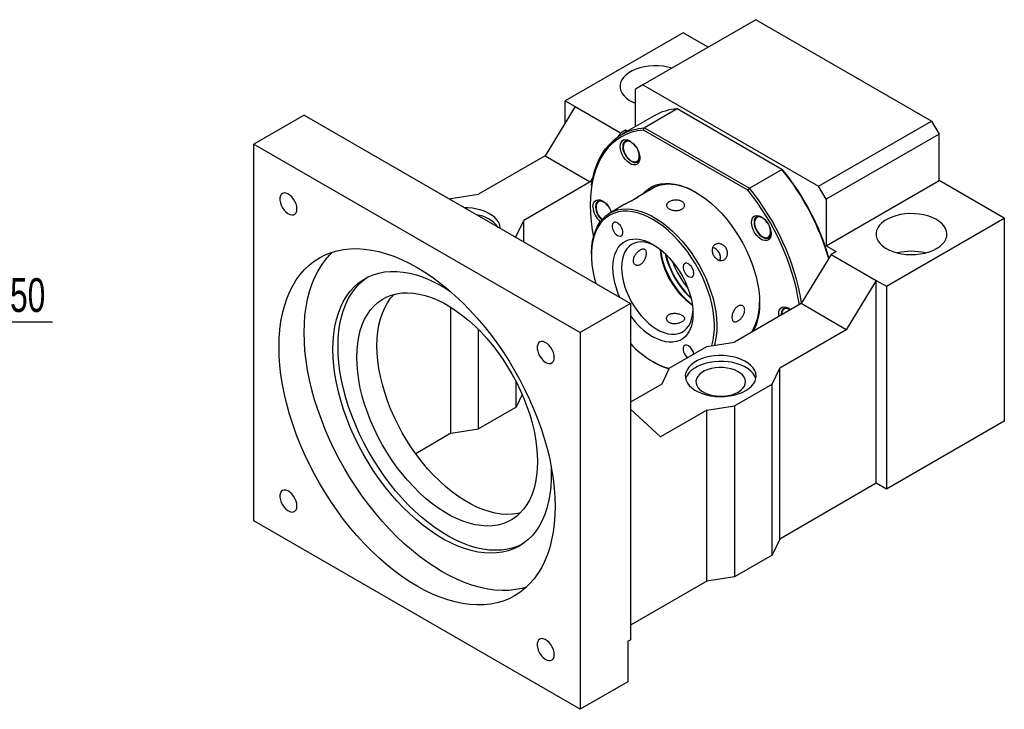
# Model space of a CAD drawing. Header units: millimetres. Extents: x 22 to 280, y 8 to 200.
# Tile 5 of 5: x 172 to 264, y 107 to 172. Entities that reach past the tile are written whole.
import ezdxf

# ---------------------------------------------------------------- set-up
doc = ezdxf.new("R2010")
doc.units = ezdxf.units.MM
doc.layers.add('圖層0', color=7, linetype='Continuous')
doc.styles.add('SLDTEXTSTYLE0', font='TXT', dxfattribs={"width": 0.7})
doc.dimstyles.new('SLDDIMSTYLE5', dxfattribs={"dimtxt": 3.389974, "dimasz": 2.5, "dimexe": 0, "dimexo": 0.0625, "dimgap": 0.847493, "dimtad": 0, "dimtih": 1, "dimtoh": 1, "dimlfac": 3, "dimrnd": 1e-09, "dimzin": 12, "dimdsep": 46, "dimtxsty": 'SLDTEXTSTYLE0', "dimsah": 1, "dimcen": 0, "dimadec": 0, "dimazin": 3, "dimtfac": 1, "dimtmove": 0, "dimatfit": 3, "dimfxl": 1, "dimfrac": 2, "dimtolj": 1, "dimtzin": 12, "dimarcsym": 0})

# ---------------------------------------------------------------- blocks, each defined once
blk = doc.blocks.new('_D_11')
at = {"layer": '圖層0', "color": 7}
for p, q in [((152.405, 131.191), (165.234, 143.54)), ((165.234, 143.54), (174.817, 143.54)), ((140.397, 119.632), (152.405, 131.191))]:
    blk.add_line(p, q, dxfattribs=at)
for points in [[(152.405, 131.191), (149.601, 129.216), (150.324, 128.464)], [(140.397, 119.632), (143.201, 121.608), (142.478, 122.359)]]:
    blk.add_solid(points, dxfattribs=at)
at = {"layer": '圖層0', "color": 7, "char_height": 3.175, "attachment_point": 1, "style": 'SLDTEXTSTYLE0'}
for s, insert in [('%%c', (166.821, 147.633)), ('50', (170.843, 147.633))]:
    blk.add_mtext(s, dxfattribs=dict(at, insert=insert))

msp = doc.modelspace()

# ---------------------------------------------------------------- linework, layer by layer
at = {"color": 7, "linetype": 'Continuous', "lineweight": 25}
for p, q in [((240.886, 171.9083), (230.2794, 165.7852)), ((257.3852, 162.3835), (240.886, 171.9083)), ((234.0507, 170.6828), (222.9727, 164.2876)), ((236.407, 169.3226), (234.0507, 170.6828)), ((230.2794, 165.7852), (229.5723, 165.3769)), ((230.2794, 165.7852), (246.7786, 156.2604)), ((229.5723, 161.8672), (229.5723, 165.3769)), ((223.9155, 163.7433), (221.087, 159.1165)), ((222.9727, 164.2876), (223.9155, 163.7433)), ((222.9727, 162.2011), (222.9727, 164.2876)), ((223.9155, 163.7433), (228.1581, 161.2941)), ((198.4596, 162.929), (193.7456, 160.2076)), ((198.4596, 162.929), (229.1009, 145.2401)), ((231.3284, 162.881), (228.2643, 161.1121)), ((233.4825, 163.5279), (230.4184, 161.759)), ((243.3398, 157.8374), (233.4825, 163.5279)), ((246.7786, 156.2604), (257.3852, 162.3835)), ((257.3852, 162.3835), (258.0923, 161.1588)), ((228.1581, 161.2941), (227.9076, 160.8843)), ((228.1581, 161.2941), (228.6295, 161.5663)), ((228.6295, 161.5663), (228.6295, 161.3229)), ((228.6295, 161.5663), (228.8403, 161.4446)), ((240.1267, 155.8823), (230.3316, 161.5369)), ((230.4184, 161.759), (240.2757, 156.0685)), ((258.0923, 161.1588), (247.4857, 155.0357)), ((258.0923, 156.8039), (258.0923, 161.1588)), ((193.7456, 160.2076), (224.3869, 142.5188)), ((193.7456, 124.8242), (193.7456, 160.2076)), ((228.4261, 160.0139), (228.4261, 159.9595)), ((221.087, 159.1165), (214.8409, 155.5107)), ((221.087, 159.1165), (225.3297, 156.6673)), ((229.1802, 158.6531), (229.2274, 158.6259)), ((240.2757, 156.0685), (243.3398, 157.8374)), ((225.3297, 156.6673), (219.0836, 153.0615)), ((225.5891, 157.0917), (225.3297, 156.6673)), ((247.4857, 150.6808), (258.0923, 156.8039)), ((264.2205, 153.2661), (258.0923, 156.8039)), ((212.2482, 155.1025), (214.8409, 155.5107)), ((231.1807, 156.0601), (229.7663, 155.2436)), ((247.4857, 155.0357), (246.7786, 156.2604)), ((212.1325, 155.0358), (212.2482, 155.1025)), ((228.5955, 154.5677), (227.1738, 153.747)), ((247.4857, 155.0357), (247.4857, 150.6808)), ((225.8718, 154.3674), (225.8718, 154.313)), ((227.2551, 153.995), (227.2358, 154.0381)), ((227.3165, 153.8294), (227.2551, 153.995)), ((218.3765, 151.5648), (219.0836, 153.0615)), ((219.0836, 151.023), (219.0836, 153.0615)), ((240.7594, 152.894), (240.7594, 152.8396)), ((253.1425, 146.8709), (264.2205, 153.2661)), ((264.2205, 153.2661), (264.2205, 134.2135)), ((218.2608, 151.498), (218.3765, 151.5648)), ((218.3765, 151.4312), (218.3765, 151.5648)), ((241.5136, 151.5332), (241.5415, 151.5171)), ((242.1215, 151.4773), (242.0491, 151.4313)), ((225.4475, 149.9316), (225.4475, 149.7955)), ((247.9571, 149.8644), (245.1287, 145.2376)), ((247.4857, 150.6808), (248.4285, 150.1365)), ((248.4285, 150.1365), (247.9571, 149.8644)), ((247.9571, 149.8644), (252.1997, 147.4152)), ((252.1997, 147.4152), (249.3713, 142.7884)), ((252.1997, 128.3626), (252.1997, 147.4152)), ((252.1997, 147.4152), (253.1425, 146.8709)), ((253.1425, 146.8709), (253.1425, 127.8183)), ((229.1009, 145.2401), (224.3869, 142.5188)), ((229.1009, 145.2401), (229.1009, 113.6672)), ((245.1287, 145.2376), (238.8826, 141.6318)), ((249.3713, 142.7884), (245.1287, 145.2376)), ((212.2482, 133.0569), (212.2482, 144.8902)), ((243.2666, 144.2712), (243.2716, 144.1655)), ((243.3138, 144.277), (243.3138, 144.244)), ((214.8409, 133.4651), (214.8409, 142.7923)), ((224.3869, 142.5188), (224.3869, 107.1353)), ((249.3713, 142.7884), (243.1252, 139.1826)), ((236.2898, 141.2236), (238.8826, 141.6318)), ((232.7543, 139.1826), (236.2898, 141.2236)), ((231.2213, 139.794), (231.3391, 139.7259)), ((232.7543, 139.1826), (232.0472, 137.6858)), ((242.4181, 137.6858), (243.1252, 139.1826)), ((243.1252, 123.1239), (243.1252, 139.1826)), ((218.3765, 135.5061), (218.3765, 137.8859)), ((232.0472, 137.6858), (229.1009, 135.985)), ((238.8826, 135.6448), (242.4181, 137.6858)), ((242.4181, 121.6272), (242.4181, 137.6858)), ((218.9398, 136.6985), (218.3765, 135.5061)), ((218.3765, 135.5061), (214.8409, 133.4651)), ((231.9293, 132.7194), (229.1009, 135.3133)), ((236.2898, 135.2366), (231.9293, 132.7194)), ((236.2898, 135.2366), (238.8826, 135.6448)), ((236.2898, 119.178), (236.2898, 135.2366)), ((238.8826, 135.6448), (238.8826, 119.5862)), ((264.2205, 134.2135), (253.1425, 127.8183)), ((212.2482, 133.0569), (214.8409, 133.4651)), ((212.2482, 133.0569), (208.9359, 131.1448)), ((252.1997, 128.3626), (243.1252, 123.1239)), ((253.1425, 127.8183), (252.1997, 128.3626)), ((224.3869, 107.1353), (193.7456, 124.8242)), ((243.1252, 123.1239), (242.4181, 121.6272)), ((242.4181, 121.6272), (238.8826, 119.5862)), ((238.8826, 119.5862), (236.2898, 119.178)), ((236.2898, 119.178), (229.1009, 115.0279)), ((228.8652, 113.5312), (229.1009, 113.6672)), ((228.8652, 113.5312), (228.8652, 109.7206)), ((228.8652, 109.7206), (224.3869, 107.1353))]:
    msp.add_line(p, q, dxfattribs=at)
at = {"color": 7, "linetype": 'Continuous', "lineweight": 25, "flags": 128}
for points in [[(232.9983, 167.3548), (232.6038, 167.4553), (232.1764, 167.5274), (231.7361, 167.5659), (231.2909, 167.5702), (230.8487, 167.5402), (230.4173, 167.4764), (230.0045, 167.38), (229.6176, 167.2527), (229.2636, 167.0968), (228.9487, 166.9151), (228.6787, 166.7107), (228.4582, 166.4874), (228.2912, 166.249), (228.1808, 166), (228.1288, 165.7447), (228.1362, 165.4877), (228.2029, 165.2335), (228.3277, 164.9868), (228.5084, 164.7518), (228.7417, 164.5329), (229.0235, 164.3338), (229.3487, 164.1583), (229.5723, 164.0615)], [(230.3316, 161.5369), (229.7763, 161.4639), (229.2446, 161.336), (228.7388, 161.1536), (228.2611, 160.9177), (227.8137, 160.6291), (227.3983, 160.2892), (227.0169, 159.8994), (226.671, 159.4614), (226.3623, 158.9771), (226.0919, 158.4486), (225.8611, 157.8782), (225.6709, 157.2684), (225.5221, 156.6218), (225.4154, 155.9411), (225.3511, 155.2295), (225.3297, 154.4899), (225.3511, 153.7255), (225.4154, 152.9397), (225.5221, 152.1358), (225.6317, 151.5133)], [(225.4475, 156.3271), (225.4577, 156.3957), (225.5801, 157.0519), (225.7426, 157.6744), (225.9443, 158.2608), (226.1847, 158.8086), (226.4625, 159.3155), (226.7768, 159.7796), (227.1262, 160.1988), (227.5092, 160.5715), (227.9244, 160.8961), (228.37, 161.1713), (228.8442, 161.3961), (229.3451, 161.5694), (229.8705, 161.6905), (230.4184, 161.759)], [(228.1433, 159.9867), (228.1648, 160.2025), (228.2282, 160.3833), (228.3307, 160.5209), (228.4674, 160.6086), (228.6319, 160.6424), (228.8166, 160.6208), (229.0127, 160.5447), (229.2112, 160.4177), (229.4027, 160.2457), (229.5784, 160.0368), (229.7299, 159.8007), (229.8502, 159.5486), (229.9336, 159.2921), (229.9764, 159.0432), (229.9764, 158.8137), (229.9336, 158.6142), (229.8502, 158.454), (229.7299, 158.3407), (229.5784, 158.2796), (229.4027, 158.2735), (229.2112, 158.3226), (229.0127, 158.4248), (228.8166, 158.5752), (228.6319, 158.7667), (228.4674, 158.9905), (228.3307, 159.2361), (228.2282, 159.4919), (228.1648, 159.7461), (228.1433, 159.9867)], [(229.1236, 160.4799), (229.0412, 160.5157), (228.8629, 160.557), (228.7018, 160.5426), (228.5665, 160.4733), (228.4642, 160.3528), (228.4006, 160.1876), (228.379, 159.9867)], [(228.379, 159.9867), (228.4006, 159.7608), (228.4642, 159.5221), (228.5665, 159.2836), (228.7018, 159.058), (228.8629, 158.8575), (229.0412, 158.693), (229.227, 158.5733), (229.4102, 158.5048), (229.581, 158.4913), (229.7303, 158.5334), (229.8499, 158.629), (229.9334, 158.7728), (229.9763, 158.9571), (229.9797, 158.9969)], [(229.6243, 159.9718), (229.5832, 160.0279), (229.4189, 160.2126), (229.2407, 160.3574), (229.059, 160.4537), (228.8844, 160.496), (228.727, 160.4818), (228.5959, 160.412), (228.4988, 160.2905), (228.4413, 160.1245), (228.4267, 159.9236), (228.456, 159.6995), (228.5273, 159.4652), (228.6366, 159.2343), (228.7775, 159.0202), (228.9419, 158.8354), (229.12, 158.6907), (229.3017, 158.5944), (229.4763, 158.5521), (229.6338, 158.5663), (229.7648, 158.6361), (229.8619, 158.7576), (229.9194, 158.9236), (229.9194, 158.9236)], [(230.2253, 155.5086), (230.4861, 155.7761), (230.8072, 156.0285), (231.1584, 156.2314), (231.5375, 156.3833), (231.9418, 156.4832), (232.3685, 156.5305), (232.8148, 156.5248), (233.2776, 156.4662), (233.7537, 156.355), (234.2399, 156.1921), (234.7328, 155.9784), (235.2292, 155.7156), (235.7255, 155.4054), (236.2185, 155.0499), (236.7046, 154.6515), (237.1807, 154.2129), (237.6435, 153.7373), (238.0898, 153.2277), (238.5166, 152.6877), (238.9208, 152.121), (239.2999, 151.5314), (239.6512, 150.923), (239.9722, 150.2999), (240.2609, 149.6664), (240.5152, 149.0268), (240.7333, 148.3855), (240.9139, 147.7469), (241.0557, 147.1153), (241.1576, 146.495), (241.219, 145.8903), (241.2396, 145.3053), (241.219, 144.744), (241.1576, 144.2102), (241.0557, 143.7076), (240.9139, 143.2397), (240.7333, 142.8095), (240.6534, 142.6541)], [(235.2894, 155.6805), (234.977, 155.8477), (234.4862, 156.0715), (234.0015, 156.2446), (233.5261, 156.3657), (233.0636, 156.4341), (232.617, 156.4492), (232.1896, 156.411), (231.7844, 156.3197), (231.4041, 156.176), (231.1807, 156.0601)], [(235.2894, 155.6805), (234.8539, 155.9083), (234.3643, 156.1196), (233.8816, 156.2798), (233.4092, 156.3878), (232.9503, 156.4429), (232.5083, 156.4447), (232.0861, 156.3931), (231.6869, 156.2887), (231.3133, 156.132), (231.1807, 156.0601)], [(197.7843, 154.1378), (197.7627, 154.3637), (197.699, 154.6023), (197.5968, 154.8409), (197.4614, 155.0665), (197.3003, 155.2669), (197.122, 155.4314), (196.9363, 155.5512), (196.753, 155.6196), (196.5822, 155.6332), (196.4329, 155.591), (196.3133, 155.4955), (196.2298, 155.3517), (196.1869, 155.1674), (196.1869, 154.9525), (196.2298, 154.7186), (196.3133, 154.4784), (196.4329, 154.2448), (196.5822, 154.0303), (196.753, 153.8466), (196.9363, 153.7035), (197.122, 153.6087), (197.3003, 153.5675), (197.4614, 153.5819), (197.5968, 153.6512), (197.699, 153.7717), (197.7627, 153.9368), (197.7843, 154.1378)], [(225.5889, 154.3402), (225.6104, 154.556), (225.6739, 154.7369), (225.7764, 154.8744), (225.9131, 154.9621), (226.0776, 154.996), (226.2623, 154.9743), (226.4584, 154.8982), (226.6569, 154.7712), (226.8484, 154.5992), (227.0241, 154.3903), (227.1756, 154.1543), (227.2958, 153.9021), (227.3222, 153.8327)], [(226.5693, 154.8334), (226.4869, 154.8693), (226.3086, 154.9105), (226.1475, 154.8961), (226.0121, 154.8268), (225.9099, 154.7063), (225.8463, 154.5412), (225.8247, 154.3402)], [(227.07, 154.3254), (226.9896, 154.4308), (226.8209, 154.6065), (226.6409, 154.7398), (226.46, 154.823), (226.2887, 154.8513), (226.1371, 154.823), (226.0138, 154.7397), (225.9262, 154.6064), (225.8792, 154.4307), (225.8756, 154.2228), (225.9157, 153.9949), (225.997, 153.7601), (226.1149, 153.5322), (226.2625, 153.3243), (226.4312, 153.1487), (226.4414, 153.1397)], [(216.8778, 152.2964), (216.8774, 152.3453), (216.8403, 152.6015), (216.7443, 152.8525), (216.5912, 153.0939), (216.3838, 153.3213), (216.1257, 153.5308), (215.8215, 153.7185), (215.4767, 153.8812), (215.0974, 154.0159), (214.6904, 154.1202), (214.263, 154.1922), (213.8227, 154.2307), (213.5156, 154.2374)], [(225.4475, 149.9316), (225.4488, 150.0734), (225.4798, 150.6242), (225.5519, 151.1464), (225.6646, 151.6362), (225.8171, 152.0901), (226.0083, 152.5051), (226.237, 152.8781), (226.5014, 153.2066), (226.7998, 153.4883), (227.13, 153.7212), (227.4898, 153.9036), (227.8765, 154.0343), (228.2876, 154.1124), (228.72, 154.1373), (229.1709, 154.1088), (229.6369, 154.0272), (230.115, 153.893), (230.6015, 153.7071), (231.0933, 153.4709), (231.5868, 153.186), (232.0786, 152.8544), (232.5652, 152.4785), (233.0432, 152.0608), (233.5093, 151.6043), (233.9601, 151.1123), (234.3926, 150.5881), (234.8036, 150.0354), (235.1904, 149.4581), (235.5502, 148.8603), (235.8804, 148.2462), (236.1788, 147.62), (236.4432, 146.9862), (236.6718, 146.3492), (236.8631, 145.7134), (237.0156, 145.0834), (237.1283, 144.4635), (237.2004, 143.8581), (237.2313, 143.2714), (237.221, 142.7077), (237.1694, 142.1707), (237.077, 141.6643), (236.9894, 141.3337)], [(236.735, 141.2937), (236.7438, 141.3217), (236.8673, 141.7981), (236.9502, 142.3082), (236.9917, 142.8482), (236.9917, 143.4142), (236.9502, 144.0022), (236.8673, 144.6079), (236.7438, 145.227), (236.5805, 145.855), (236.3786, 146.4873), (236.1396, 147.1195), (235.8651, 147.7469), (235.5571, 148.365), (235.218, 148.9695), (234.85, 149.5559), (234.4559, 150.1199), (234.0385, 150.6577), (233.6008, 151.1652), (233.146, 151.6388), (232.6773, 152.0751), (232.1982, 152.471), (231.712, 152.8235), (231.2222, 153.1303), (230.7325, 153.389), (230.2463, 153.5978), (229.7671, 153.7551), (229.2984, 153.8599), (228.8436, 153.9115), (228.4059, 153.9093), (227.9885, 153.8535), (227.5944, 153.7444), (227.2265, 153.5829), (226.8873, 153.37), (226.5794, 153.1074), (226.3049, 152.7969), (226.0658, 152.4407), (225.8639, 152.0415), (225.7006, 151.6021), (225.5771, 151.1256), (225.4943, 150.6155), (225.4527, 150.0755), (225.4527, 149.5095), (225.4943, 148.9215), (225.5771, 148.3158), (225.7006, 147.6967), (225.8502, 147.1168)], [(240.4766, 152.8668), (240.4981, 153.0826), (240.5616, 153.2635), (240.664, 153.401), (240.8007, 153.4887), (240.9653, 153.5225), (241.1499, 153.5009), (241.3461, 153.4248), (241.5446, 153.2978), (241.7361, 153.1258), (241.9117, 152.9169), (242.0632, 152.6809), (242.1835, 152.4287), (242.267, 152.1722), (242.3097, 151.9233), (242.3097, 151.6938), (242.267, 151.4943), (242.1835, 151.3342), (242.0632, 151.2209), (241.9117, 151.1597), (241.7361, 151.1536), (241.5446, 151.2027), (241.3461, 151.3049), (241.1499, 151.4553), (240.9653, 151.6468), (240.8007, 151.8706), (240.664, 152.1162), (240.5616, 152.372), (240.4981, 152.6262), (240.4766, 152.8668)], [(257.8566, 150.4087), (258.1497, 150.6022), (258.3956, 150.8165), (258.5897, 151.0478), (258.7287, 151.2921), (258.8101, 151.5448), (258.8324, 151.8015), (258.7953, 152.0577), (258.6993, 152.3087), (258.5462, 152.5501), (258.3388, 152.7775), (258.0807, 152.987), (257.7765, 153.1747), (257.4317, 153.3374), (257.0524, 153.4721), (256.6454, 153.5764), (256.218, 153.6484), (255.7777, 153.6869), (255.3325, 153.6912), (254.8903, 153.6612), (254.4589, 153.5975), (254.0461, 153.5011), (253.6593, 153.3738), (253.3052, 153.2179), (252.9904, 153.0361), (252.7203, 152.8317), (252.4998, 152.6084), (252.3328, 152.3701), (252.2224, 152.1211), (252.1704, 151.8658), (252.1779, 151.6088), (252.2446, 151.3546), (252.3694, 151.1079), (252.55, 150.8729), (252.7833, 150.654), (253.0651, 150.4549), (253.3903, 150.2793), (253.7532, 150.1303), (254.1472, 150.0106), (254.5653, 149.9222), (255.0001, 149.8668), (255.4439, 149.8453), (255.8886, 149.8582), (256.3264, 149.9052), (256.7494, 149.9855), (257.1501, 150.0975), (257.5214, 150.2395), (257.8566, 150.4087)], [(227.8889, 152.8206), (227.7461, 152.8793), (227.6149, 152.8858), (227.5059, 152.8397), (227.4279, 152.7446), (227.3873, 152.6082), (227.3873, 152.4417), (227.4279, 152.2584), (227.5059, 152.0732), (227.6149, 151.9012), (227.7461, 151.7563), (227.8889, 151.6502), (228.0317, 151.5915), (228.1629, 151.5849), (228.2719, 151.6311), (228.3499, 151.7262), (228.3905, 151.8625), (228.3905, 152.0291), (228.3499, 152.2124), (228.2719, 152.3975), (228.1629, 152.5695), (228.0317, 152.7144), (227.8889, 152.8206)], [(241.4569, 153.36), (241.3745, 153.3958), (241.1963, 153.4371), (241.0351, 153.4227), (240.8998, 153.3534), (240.7975, 153.2329), (240.7339, 153.0677), (240.7123, 152.8668)], [(240.7123, 152.8668), (240.7339, 152.6409), (240.7975, 152.4023), (240.8998, 152.1637), (241.0351, 151.9381), (241.1963, 151.7377), (241.3745, 151.5731), (241.5603, 151.4534), (241.7435, 151.3849), (241.9144, 151.3714), (242.0636, 151.4136), (242.1832, 151.5091), (242.2667, 151.6529), (242.3097, 151.8372), (242.3131, 151.877)], [(241.9577, 152.852), (241.8367, 153.0048), (241.6642, 153.1707), (241.483, 153.2922), (241.3035, 153.362), (241.1362, 153.3761), (240.9909, 153.3338), (240.876, 153.2374), (240.7981, 153.0926), (240.7619, 152.9078), (240.7693, 152.6938), (240.8199, 152.4629), (240.9109, 152.2285), (241.037, 152.0044), (241.1907, 151.8036), (241.3632, 151.6376), (241.3632, 151.6376)], [(241.3632, 151.6376), (241.5444, 151.5162), (241.7239, 151.4463), (241.8911, 151.4322), (242.0364, 151.4745), (242.1514, 151.5709), (242.2292, 151.7157), (242.2655, 151.9005), (242.2581, 152.1145), (242.2074, 152.3454), (242.1235, 152.5647)], [(228.1165, 145.8084), (227.9665, 146.1708), (227.7878, 146.6788), (227.6468, 147.1844), (227.5449, 147.6821), (227.4834, 148.1665), (227.4628, 148.6322), (227.4834, 149.074), (227.5449, 149.4873), (227.6468, 149.8675), (227.7878, 150.2103), (227.9665, 150.512), (228.1808, 150.7694), (228.4284, 150.9796), (228.7067, 151.1403), (229.0125, 151.2497), (229.3425, 151.3067), (229.6931, 151.3106), (230.0605, 151.2613), (230.4406, 151.1595), (230.8293, 151.0062), (231.2222, 150.8031), (231.6152, 150.5525), (232.0039, 150.257), (232.384, 149.92), (232.7513, 149.5451), (233.102, 149.1364), (233.432, 148.6984), (233.7378, 148.2359), (234.016, 147.7539), (234.2637, 147.2578), (234.478, 146.753), (234.6567, 146.245), (234.7977, 145.7393), (234.8995, 145.2416), (234.9611, 144.7573), (234.9817, 144.2916), (234.9611, 143.8497), (234.8995, 143.4364), (234.7977, 143.0563), (234.6567, 142.7135), (234.478, 142.4117), (234.2637, 142.1543), (234.016, 141.9442), (233.7378, 141.7835), (233.432, 141.674), (233.102, 141.6171), (232.7513, 141.6132), (232.384, 141.6624), (232.0039, 141.7642), (231.6152, 141.9175), (231.2222, 142.1206), (231.2222, 142.1206)], [(231.4288, 150.6773), (231.1616, 150.8013), (230.7984, 150.9291), (230.4452, 151.0054), (230.1063, 151.0294), (229.7859, 151.0007), (229.4877, 150.9198), (229.2154, 150.7875), (228.9724, 150.6056), (228.7615, 150.3761), (228.5854, 150.102), (228.4462, 149.7865), (228.3455, 149.4334), (228.2846, 149.0471), (228.2642, 148.6322)], [(196.1026, 141.1552), (196.123, 141.9828), (196.1841, 142.7843), (196.2858, 143.557), (196.4276, 144.2987), (196.6092, 145.0069), (196.8301, 145.6795), (197.0894, 146.3143), (197.3864, 146.9093), (197.7202, 147.4626), (198.0896, 147.9726), (198.4936, 148.4376), (198.9308, 148.8561), (199.4, 149.2268), (199.8996, 149.5486), (200.428, 149.8204), (200.9835, 150.0415), (201.5645, 150.211), (202.1692, 150.3285), (202.7955, 150.3935), (203.4415, 150.406), (204.1053, 150.3658), (204.7846, 150.273), (205.4774, 150.1281), (206.1815, 149.9314), (206.8947, 149.6835), (207.6148, 149.3852), (208.3393, 149.0375), (209.0662, 148.6414), (209.7931, 148.1982), (210.5177, 147.7093), (211.2377, 147.1763), (211.9509, 146.6008), (212.655, 145.9846), (213.3478, 145.3296), (214.0272, 144.638), (214.6909, 143.9118), (215.337, 143.1535), (215.9633, 142.3653), (216.5679, 141.5497), (217.1489, 140.7094), (217.7045, 139.8469), (218.2329, 138.965), (218.7324, 138.0664), (219.2016, 137.154), (219.6388, 136.2307), (220.0428, 135.2993), (220.4123, 134.3628), (220.746, 133.4241), (221.043, 132.4861), (221.3024, 131.5519), (221.5232, 130.6244), (221.7048, 129.7065), (221.8467, 128.801), (221.9483, 127.9109), (222.0094, 127.0389), (222.0298, 126.1877), (222.0094, 125.3601), (221.9483, 124.5587), (221.8467, 123.7859), (221.7048, 123.0442), (221.5232, 122.336), (221.3024, 121.6634), (221.043, 121.0287), (220.746, 120.4337), (220.4123, 119.8803), (220.0428, 119.3703), (219.6388, 118.9054), (219.2016, 118.4869), (218.7324, 118.1161), (218.2329, 117.7943), (217.7045, 117.5225), (217.1489, 117.3015), (216.5679, 117.132), (215.9633, 117.0145), (215.337, 116.9494), (214.6909, 116.937), (214.0272, 116.9772), (213.3478, 117.0699), (212.655, 117.2149), (211.9509, 117.4116), (211.2377, 117.6595), (210.5177, 117.9578), (209.7931, 118.3055), (209.0662, 118.7016), (208.3393, 119.1447), (207.6148, 119.6336), (206.8947, 120.1666), (206.1815, 120.7422), (205.4774, 121.3584), (204.7846, 122.0133), (204.1053, 122.705), (203.4415, 123.4311), (202.7955, 124.1895), (202.1692, 124.9777), (201.5645, 125.7932), (200.9835, 126.6336), (200.428, 127.496), (199.8996, 128.3779), (199.4, 129.2765), (198.9308, 130.1889), (198.4936, 131.1123), (198.0896, 132.0437), (197.7202, 132.9802), (197.3864, 133.9189), (197.0894, 134.8568), (196.8301, 135.791), (196.6092, 136.7185), (196.4276, 137.6365), (196.2858, 138.5419), (196.1841, 139.4321), (196.123, 140.3041), (196.1026, 141.1552)], [(198.4596, 142.5159), (198.48, 143.3435), (198.5411, 144.1449), (198.6428, 144.9177), (198.7846, 145.6594), (198.9663, 146.3676), (199.1871, 147.0402), (199.4464, 147.675), (199.7434, 148.27), (200.0772, 148.8233), (200.4466, 149.3333), (200.8506, 149.7983), (201.1549, 150.0976)], [(234.5556, 148.972), (234.4128, 149.0307), (234.2816, 149.0372), (234.1726, 148.9911), (234.0946, 148.896), (234.054, 148.7596), (234.054, 148.5931), (234.0946, 148.4098), (234.1726, 148.2247), (234.2816, 148.0527), (234.4128, 147.9077), (234.5556, 147.8016), (234.6983, 147.7429), (234.8295, 147.7363), (234.9385, 147.7825), (235.0165, 147.8776), (235.0572, 148.0139), (235.0572, 148.1805), (235.0165, 148.3638), (234.9385, 148.5489), (234.8295, 148.7209), (234.6983, 148.8658), (234.5556, 148.972)], [(201.1702, 140.9511), (201.1908, 141.6901), (201.2527, 142.4023), (201.3555, 143.0849), (201.4988, 143.735), (201.6821, 144.35), (201.9046, 144.9275), (202.1655, 145.4652), (202.4636, 145.9609), (202.7978, 146.4126), (203.1668, 146.8185), (203.569, 147.1768), (204.0028, 147.4863), (204.4665, 147.7457), (204.9582, 147.9538), (205.4759, 148.1099), (206.0176, 148.2134), (206.581, 148.2638), (207.164, 148.2609), (207.7641, 148.2047), (208.3789, 148.0955), (209.006, 147.9337), (209.6428, 147.7199), (210.2868, 147.4551), (210.9354, 147.1402), (211.5859, 146.7766), (212.1938, 146.3937)], [(228.2642, 148.6322), (228.2846, 148.1937), (228.3455, 147.7371), (228.4462, 147.2677), (228.5854, 146.7914), (228.7615, 146.3139), (228.9724, 145.841), (229.2154, 145.3785), (229.4877, 144.9319), (229.7859, 144.5067), (230.1063, 144.108), (230.4452, 143.7407), (230.7984, 143.4093), (231.1616, 143.1177), (231.5304, 142.8695), (231.9003, 142.6677), (232.2668, 142.5148), (232.6256, 142.4126), (232.9721, 142.3624), (233.3023, 142.3648), (233.6121, 142.4196), (233.8978, 142.5264), (234.1558, 142.6837), (234.3831, 142.8897), (234.5769, 143.1419), (234.7348, 143.4372), (234.855, 143.772), (234.9359, 144.1423), (234.976, 144.5327)], [(201.6416, 141.2232), (201.6622, 141.9623), (201.7241, 142.6745), (201.8269, 143.357), (201.9702, 144.0071), (202.1535, 144.6221), (202.376, 145.1997), (202.6369, 145.7374), (202.935, 146.2331), (203.2692, 146.6847), (203.6382, 147.0906), (204.0404, 147.449), (204.4134, 147.7193)], [(220.3799, 130.4058), (220.3593, 129.7343), (220.2973, 129.0898), (220.1945, 128.4757), (220.0512, 127.8948), (219.8682, 127.35), (219.6463, 126.8439), (219.3867, 126.3791), (219.0906, 125.9578), (218.7594, 125.582), (218.3947, 125.2535), (217.9984, 124.974), (217.5724, 124.7449), (217.1187, 124.5672), (216.6396, 124.4418), (216.1373, 124.3693), (215.6143, 124.3501), (215.0733, 124.3843), (214.5167, 124.4717), (213.9474, 124.6118), (213.3681, 124.8041), (212.7816, 125.0474), (212.1908, 125.3408), (211.5985, 125.6827), (211.0077, 126.0715), (210.4212, 126.5053), (209.8419, 126.9819), (209.2726, 127.4991), (208.716, 128.0543), (208.1749, 128.6448), (207.652, 129.2678), (207.1497, 129.9202), (206.6706, 130.5988), (206.2169, 131.3003), (205.7908, 132.0213), (205.3945, 132.7584), (205.0299, 133.5078), (204.6987, 134.266), (204.4026, 135.0293), (204.143, 135.7938), (203.9211, 136.556), (203.7381, 137.3122), (203.5948, 138.0585), (203.4919, 138.7914), (203.43, 139.5073), (203.4094, 140.2027), (203.43, 140.8743), (203.4919, 141.5188), (203.5948, 142.1329), (203.7381, 142.7138), (203.9211, 143.2586), (204.143, 143.7646), (204.4026, 144.2295), (204.6987, 144.6508), (205.0299, 145.0266), (205.3945, 145.3551), (205.7908, 145.6345), (206.2169, 145.8637), (206.6706, 146.0414), (207.1497, 146.1668), (207.652, 146.2393), (208.1749, 146.2585), (208.716, 146.2243), (209.2726, 146.1369), (209.8419, 145.9968), (210.4212, 145.8045), (211.0077, 145.5611), (211.5985, 145.2678), (212.1908, 144.9259), (212.7816, 144.5371), (213.3681, 144.1033), (213.9474, 143.6267), (214.5167, 143.1095), (215.0733, 142.5543), (215.6143, 141.9638), (216.1373, 141.3408), (216.6396, 140.6884), (217.1187, 140.0098), (217.5724, 139.3083), (217.9984, 138.5872), (218.3947, 137.8502), (218.7594, 137.1008), (219.0906, 136.3426), (219.3867, 135.5793), (219.6463, 134.8147), (219.8682, 134.0525), (220.0512, 133.2964), (220.1945, 132.5501), (220.2973, 131.8172), (220.3593, 131.1013), (220.3799, 130.4058)], [(205.295, 141.2913), (205.3157, 141.9629), (205.3776, 142.6073), (205.4804, 143.2215), (205.6237, 143.8024), (205.8067, 144.3472), (206.0286, 144.8532), (206.2882, 145.318), (206.5843, 145.7394), (206.9125, 146.1121)], [(243.0511, 144.0383), (243.0309, 144.2712), (243.0524, 144.487), (243.1159, 144.6678), (243.2184, 144.8054), (243.3551, 144.8931), (243.5196, 144.9269), (243.7042, 144.9053), (243.9004, 144.8292), (244.0989, 144.7022), (244.1419, 144.668)], [(244.0681, 144.7339), (243.9288, 144.8002), (243.7506, 144.8415), (243.5895, 144.8271), (243.4541, 144.7578), (243.3519, 144.6373), (243.2882, 144.4721), (243.2666, 144.2712)], [(244.1136, 144.6516), (244.0828, 144.6708), (243.9019, 144.754), (243.7307, 144.7823), (243.579, 144.754), (243.4558, 144.6707), (243.3682, 144.5373), (243.3212, 144.3616), (243.3151, 144.1907)], [(219.3346, 118.606), (218.9249, 118.4927), (218.3203, 118.3752), (217.694, 118.3101), (217.0479, 118.2977), (216.3842, 118.3379), (215.7049, 118.4306), (215.012, 118.5755), (214.3079, 118.7723), (213.5947, 119.0202), (212.8747, 119.3185), (212.1501, 119.6662), (211.4232, 120.0622), (210.6964, 120.5054), (209.9718, 120.9943), (209.2518, 121.5273), (208.5386, 122.1029), (207.8345, 122.7191), (207.1416, 123.374), (206.4623, 124.0657), (205.7985, 124.7918), (205.1525, 125.5502), (204.5262, 126.3384), (203.9216, 127.1539), (203.3406, 127.9942), (202.785, 128.8567), (202.2566, 129.7386), (201.757, 130.6372), (201.2879, 131.5496), (200.8506, 132.4729), (200.4466, 133.4043), (200.0772, 134.3409), (199.7434, 135.2796), (199.4464, 136.2175), (199.1871, 137.1517), (198.9663, 138.0792), (198.7846, 138.9971), (198.6428, 139.9026), (198.5411, 140.7927), (198.48, 141.6648), (198.4596, 142.5159)], [(221.9509, 140.1867), (221.9293, 140.4126), (221.8657, 140.6512), (221.7635, 140.8897), (221.6281, 141.1153), (221.467, 141.3158), (221.2887, 141.4803), (221.103, 141.6), (220.9197, 141.6685), (220.7489, 141.682), (220.5996, 141.6399), (220.48, 141.5443), (220.3965, 141.4005), (220.3536, 141.2162), (220.3536, 141.0014), (220.3965, 140.7675), (220.48, 140.5273), (220.5996, 140.2937), (220.7489, 140.0792), (220.9197, 139.8954), (221.103, 139.7524), (221.2887, 139.6576), (221.467, 139.6163), (221.6281, 139.6307), (221.7635, 139.7001), (221.8657, 139.8206), (221.9293, 139.9857), (221.9509, 140.1867)], [(221.6474, 130.0178), (221.6711, 129.4918), (221.6711, 128.7405), (221.6299, 128.0145), (221.5475, 127.3168), (221.4244, 126.6502), (221.261, 126.0173), (221.058, 125.4207), (220.8161, 124.8628), (220.5365, 124.3458), (220.2202, 123.8719), (219.8684, 123.4429), (219.4827, 123.0606), (219.0645, 122.7265), (218.6155, 122.442), (218.1376, 122.2081), (217.6326, 122.0259), (217.1026, 121.896), (216.5498, 121.8191), (215.9763, 121.7953), (215.3845, 121.8249), (214.7767, 121.9076), (214.1554, 122.0432), (213.5231, 122.231), (212.8824, 122.4705), (212.2358, 122.7605), (211.5859, 123.0999), (210.9354, 123.4874), (210.2868, 123.9213), (209.6428, 124.4), (209.006, 124.9215), (208.3789, 125.4837), (207.7641, 126.0844), (207.164, 126.7211), (206.581, 127.3912), (206.0176, 128.0922), (205.4759, 128.821), (204.9582, 129.5749), (204.4665, 130.3508), (204.0028, 131.1455), (203.569, 131.9558), (203.1668, 132.7786), (202.7978, 133.6104), (202.4636, 134.4479), (202.1655, 135.2878), (201.9046, 136.1267), (201.6821, 136.9612), (201.4988, 137.7878), (201.3555, 138.6034), (201.2527, 139.4047), (201.1908, 140.1883), (201.1702, 140.9511), (201.1702, 140.9511)], [(218.9045, 122.6171), (218.609, 122.4802), (218.104, 122.298), (217.574, 122.1682), (217.0212, 122.0912), (216.4477, 122.0675), (215.8559, 122.097), (215.2481, 122.1797), (214.6268, 122.3153), (213.9945, 122.5032), (213.3538, 122.7426), (212.7072, 123.0326), (212.0573, 123.372), (211.4068, 123.7595), (210.7582, 124.1934), (210.1142, 124.6721), (209.4774, 125.1936), (208.8503, 125.7559), (208.2355, 126.3565), (207.6354, 126.9932), (207.0524, 127.6634), (206.489, 128.3643), (205.9473, 129.0932), (205.4296, 129.8471), (204.9379, 130.6229), (204.4742, 131.4176), (204.0404, 132.228), (203.6382, 133.0507), (203.2692, 133.8825), (202.935, 134.7201), (202.6369, 135.56), (202.376, 136.3988), (202.1535, 137.2333), (201.9702, 138.06), (201.8269, 138.8756), (201.7241, 139.6768), (201.6622, 140.4604), (201.6416, 141.2232)], [(218.7624, 125.5851), (218.5252, 125.5303), (218.0229, 125.4579), (217.5, 125.4387), (216.9589, 125.4728), (216.4024, 125.5602), (215.833, 125.7004), (215.2537, 125.8926), (214.6672, 126.136), (214.0764, 126.4294), (213.4841, 126.7713), (212.8933, 127.16), (212.3068, 127.5938), (211.7275, 128.0704), (211.1582, 128.5876), (210.6016, 129.1428), (210.0606, 129.7333), (209.5376, 130.3563), (209.0354, 131.0087), (208.5562, 131.6873), (208.1025, 132.3888), (207.6765, 133.1099), (207.2802, 133.8469), (206.9155, 134.5964), (206.5843, 135.3545), (206.2882, 136.1178), (206.0286, 136.8824), (205.8067, 137.6446), (205.6237, 138.4007), (205.4804, 139.147), (205.3776, 139.8799), (205.3157, 140.5958), (205.295, 141.2913)], [(234.5556, 141.2736), (234.4128, 141.3323), (234.2816, 141.3388), (234.1726, 141.2927), (234.0946, 141.1976), (234.054, 141.0612), (234.054, 140.8947), (234.0946, 140.7114), (234.1726, 140.5262), (234.2816, 140.3542), (234.4128, 140.2093), (234.4611, 140.1679)], [(239.9432, 137.0735), (240.2363, 137.267), (240.4822, 137.4814), (240.6763, 137.7127), (240.8154, 137.9569), (240.8967, 138.2096), (240.9191, 138.4664), (240.8819, 138.7225), (240.7859, 138.9735), (240.6329, 139.2149), (240.4254, 139.4424), (240.1673, 139.6519), (239.8631, 139.8396), (239.5183, 140.0023), (239.1391, 140.1369), (238.7321, 140.2412), (238.3046, 140.3133), (237.8644, 140.3518), (237.4192, 140.3561), (236.9769, 140.3261), (236.5455, 140.2623), (236.1327, 140.1659), (235.7459, 140.0387), (235.3919, 139.8827), (235.077, 139.701), (234.8069, 139.4966), (234.5864, 139.2733), (234.4195, 139.035), (234.309, 138.7859), (234.257, 138.5306), (234.2645, 138.2736), (234.3312, 138.0195), (234.456, 137.7727), (234.6367, 137.5378), (234.87, 137.3188), (235.1517, 137.1198), (235.4769, 136.9442), (235.8398, 136.7952), (236.2338, 136.6754), (236.6519, 136.587), (237.0868, 136.5316), (237.5305, 136.5102), (237.9752, 136.5231), (238.413, 136.5701), (238.836, 136.6503), (239.2368, 136.7624), (239.608, 136.9043), (239.9432, 137.0735)], [(240.886, 138.162), (240.8819, 138.1782), (240.7859, 138.4292), (240.6329, 138.6706), (240.4254, 138.898), (240.1673, 139.1075), (239.8631, 139.2952), (239.5183, 139.4579), (239.1391, 139.5926), (238.7321, 139.6969), (238.3046, 139.7689), (237.8644, 139.8074), (237.4192, 139.8117), (236.9769, 139.7817), (236.5455, 139.718), (236.1327, 139.6216), (235.7459, 139.4943), (235.3919, 139.3384), (235.077, 139.1566), (234.8069, 138.9522), (234.5864, 138.7289), (234.4195, 138.4906), (234.309, 138.2416), (234.2864, 138.162)], [(239.2361, 136.9374), (239.4794, 137.1025), (239.6737, 137.288), (239.8139, 137.4891), (239.8964, 137.7006), (239.9191, 137.917), (239.8813, 138.1327), (239.7841, 138.342), (239.63, 138.5397), (239.423, 138.7206), (239.1683, 138.8799), (238.8727, 139.0136), (238.5438, 139.1182), (238.1901, 139.191), (237.8207, 139.23), (237.4453, 139.2344), (237.0735, 139.2039), (236.715, 139.1394), (236.3791, 139.0426), (236.0744, 138.9159), (235.8089, 138.7626), (235.5894, 138.5867), (235.4216, 138.3928), (235.3099, 138.1858), (235.2571, 137.9712), (235.2647, 137.7544), (235.3324, 137.5412), (235.4584, 137.337), (235.6396, 137.1471), (235.8712, 136.9765), (236.1472, 136.8295), (236.4605, 136.71), (236.8029, 136.621), (237.1656, 136.5649), (237.5392, 136.5431), (237.914, 136.5562), (238.2804, 136.6038), (238.6287, 136.6848), (238.9501, 136.7969), (239.2361, 136.9374)], [(197.7843, 126.231), (197.7627, 126.4569), (197.699, 126.6955), (197.5968, 126.9341), (197.4614, 127.1597), (197.3003, 127.3601), (197.122, 127.5247), (196.9363, 127.6444), (196.753, 127.7129), (196.5822, 127.7264), (196.4329, 127.6842), (196.3133, 127.5887), (196.2298, 127.4449), (196.1869, 127.2606), (196.1869, 127.0457), (196.2298, 126.8119), (196.3133, 126.5716), (196.4329, 126.338), (196.5822, 126.1235), (196.753, 125.9398), (196.9363, 125.7967), (197.122, 125.702), (197.3003, 125.6607), (197.4614, 125.6751), (197.5968, 125.7444), (197.699, 125.8649), (197.7627, 126.0301), (197.7843, 126.231)], [(221.9509, 112.2799), (221.9293, 112.5058), (221.8657, 112.7444), (221.7635, 112.983), (221.6281, 113.2086), (221.467, 113.409), (221.2887, 113.5735), (221.103, 113.6933), (220.9197, 113.7617), (220.7489, 113.7753), (220.5996, 113.7331), (220.48, 113.6376), (220.3965, 113.4938), (220.3536, 113.3095), (220.3536, 113.0946), (220.3965, 112.8607), (220.48, 112.6205), (220.5996, 112.3869), (220.7489, 112.1724), (220.9197, 111.9887), (221.103, 111.8456), (221.2887, 111.7508), (221.467, 111.7096), (221.6281, 111.724), (221.7635, 111.7933), (221.8657, 111.9138), (221.9293, 112.079), (221.9509, 112.2799)]]:
    msp.add_lwpolyline(points, dxfattribs=at)
at = {"color": 7, "linetype": 'Continuous', "lineweight": 25}
for centre, radius, start, end in [((233.8055, 158.5424), 4.9959, 93.706894, 119.724206), ((228.6032, 159.0915), 1.3269, 352.731411, 26.550046), ((224.8124, 142.7758), 23.8771, 16.325598, 39.10875), ((225.1893, 142.9888), 23.486, 16.152836, 39.057329), ((222.6827, 141.5393), 22.5835, 9.198464, 39.428121), ((222.5537, 141.4708), 22.96, 9.682388, 39.478342), ((214.2269, 150.4981), 3.1153, 37.726746, 82.278631), ((227.606, 154.436), 2.0194, 182.719393, 228.535585), ((227.5844, 154.4244), 1.7618, 182.737861, 228.365803), ((239.3108, 151.1313), 7.4671, 185.982318, 234.012304), ((239.9375, 151.4931), 8.109, 188.238413, 231.756211), ((240.5057, 151.8211), 8.3515, 193.067164, 226.927461), ((240.8103, 151.9969), 8.663, 194.007552, 225.987073), ((236.6286, 149.5837), 0.934, 342.097711, 77.670327), ((255.4996, 144.5843), 5.5723, 76.39059, 103.60941), ((235.8909, 145.283), 5.3491, 329.450287, 0.972862), ((235.9523, 145.2668), 5.2881, 329.263471, 1.159678), ((234.9627, 148.2507), 7.1811, 215.286883, 238.609486), ((236.2677, 148.2995), 9.8899, 223.559907, 239.32548), ((233.9558, 140.3383), 1.111, 8.880693, 57.32573), ((234.3351, 145.0399), 6.1004, 239.318215, 254.84003), ((234.6234, 145.3138), 6.4815, 239.56436, 252.952864)]:
    msp.add_arc(centre, radius, start, end, dxfattribs=at)
at = {"color": 8, "linetype": 'Continuous', "lineweight": 25}
msp.add_arc((241.022, 152.1192), 8.4878, 200.142827, 219.851794, dxfattribs=at)
at = {"color": 7, "linetype": 'Continuous', "lineweight": 25}
for points in [[(230.3316, 161.5369), (230.3605, 161.6109), (230.3894, 161.685), (230.4184, 161.759)], [(243.4266, 157.7873), (243.3977, 157.8039), (243.3688, 157.8206), (243.3398, 157.8374)], [(240.2757, 156.0685), (240.2261, 156.0064), (240.1764, 155.9443), (240.1267, 155.8823)]]:
    msp.add_open_spline(points, degree=3, dxfattribs=at)
for points, knots in [([(229.2336, 158.6337), (229.2958, 158.5986), (229.4448, 158.5145), (229.6409, 158.5104), (229.7445, 158.5714), (229.7882, 158.5972)], [0, 0, 0, 0, 0.2928174, 0.7017317, 1, 1, 1, 1]), ([(229.7882, 158.5972), (229.819, 158.6238), (229.8769, 158.6739), (229.9236, 158.7441), (229.937, 158.7865), (229.9376, 158.7885)], [0, 0, 0, 0, 0.5205189, 0.9781372, 1, 1, 1, 1]), ([(229.6144, 155.1078), (229.5433, 155.0678), (229.4012, 154.9879), (229.1466, 154.8562), (228.9019, 154.7315), (228.7046, 154.6295), (228.6268, 154.5846), (228.596, 154.5668)], [0, 0, 0, 0, 0.2142181, 0.4284111, 0.6432769, 0.8585874, 1, 1, 1, 1]), ([(229.1982, 154.8842), (229.2618, 154.9252), (229.4045, 155.0172), (229.6061, 155.1474), (229.7776, 155.252), (229.886, 155.3089), (229.9191, 155.3134), (229.8703, 155.2684), (229.7597, 155.1933), (229.6556, 155.1321), (229.6144, 155.1078)], [0, 0, 0, 0, 0.10799522, 0.24233662, 0.37643141, 0.50994384, 0.64344215, 0.77751351, 0.91186096, 1, 1, 1, 1]), ([(232.7425, 154.144), (232.7028, 154.167), (232.6676, 154.1913), (232.606, 154.2427), (232.5794, 154.2701), (232.5368, 154.3263), (232.5208, 154.3549), (232.4991, 154.4135), (232.4935, 154.4436), (232.4936, 154.503), (232.4989, 154.5325), (232.5207, 154.5915), (232.537, 154.6204), (232.5793, 154.6762), (232.6056, 154.7034), (232.6678, 154.7554), (232.703, 154.7796), (232.7814, 154.8249), (232.8251, 154.8461), (232.9176, 154.8836), (232.9664, 154.9), (233.0693, 154.9279), (233.1233, 154.9393), (233.2319, 154.9561), (233.2871, 154.9616), (233.3993, 154.9663), (233.4545, 154.9654), (233.5631, 154.9573), (233.6171, 154.9499), (233.72, 154.9286), (233.7689, 154.9148), (233.8613, 154.881), (233.9051, 154.8607), (233.9836, 154.8154), (234.0188, 154.7903), (234.081, 154.7349), (234.1075, 154.705), (234.1499, 154.6427), (234.1662, 154.6098), (234.1881, 154.5422), (234.1935, 154.5081), (234.1936, 154.4395), (234.1881, 154.4046), (234.1665, 154.3374), (234.1505, 154.3049), (234.108, 154.2422), (234.0814, 154.2121), (234.02, 154.1571), (233.9848, 154.1318), (233.9055, 154.0859), (233.8625, 154.066), (233.7704, 154.0322), (233.7207, 154.0181), (233.6178, 153.9968), (233.5648, 153.9894), (233.4559, 153.9811), (233.3996, 153.9803), (233.2888, 153.9848), (233.2337, 153.9902), (233.1241, 154.007), (233.0704, 154.0184), (232.9169, 154.0598), (232.822, 154.0981), (232.7425, 154.144)], [0, 0, 0, 0, 0.03125, 0.03125, 0.0625, 0.0625, 0.09375, 0.09375, 0.125, 0.125, 0.15625, 0.15625, 0.1875, 0.1875, 0.21875, 0.21875, 0.25, 0.25, 0.28125, 0.28125, 0.3125, 0.3125, 0.34375, 0.34375, 0.375, 0.375, 0.40625, 0.40625, 0.4375, 0.4375, 0.46875, 0.46875, 0.5, 0.5, 0.53125, 0.53125, 0.5625, 0.5625, 0.59375, 0.59375, 0.625, 0.625, 0.65625, 0.65625, 0.6875, 0.6875, 0.71875, 0.71875, 0.75, 0.75, 0.78125, 0.78125, 0.8125, 0.8125, 0.84375, 0.84375, 0.875, 0.875, 0.90625, 0.90625, 0.9375, 0.9375, 1, 1, 1, 1]), ([(240.8308, 153.2482), (240.7979, 153.1717), (240.754, 153.0698), (240.7663, 152.9309), (240.7693, 152.8963)], [0, 0, 0, 0, 0.7510626, 1, 1, 1, 1]), ([(237.906, 149.3589), (237.867, 149.3364), (237.8263, 149.3191), (237.7414, 149.2946), (237.6968, 149.2873), (237.6064, 149.2835), (237.5609, 149.2868), (237.4692, 149.3036), (237.4227, 149.3174), (237.3327, 149.3542), (237.2887, 149.3772), (237.2026, 149.4327), (237.1612, 149.4647), (237.0836, 149.5357), (237.0468, 149.5751), (236.9789, 149.6601), (236.9484, 149.705), (236.894, 149.7991), (236.8699, 149.849), (236.8305, 149.9497), (236.8148, 150.0007), (236.792, 150.104), (236.7849, 150.1562), (236.7798, 150.2576), (236.7818, 150.3073), (236.7951, 150.4048), (236.8063, 150.4511), (236.8373, 150.5387), (236.8576, 150.5805), (236.9061, 150.6568), (236.9341, 150.6913), (236.9979, 150.7528), (237.034, 150.7799), (237.1109, 150.8244), (237.152, 150.842), (237.2398, 150.8681), (237.2858, 150.8762), (237.3794, 150.8823), (237.4277, 150.8804), (237.5251, 150.8664), (237.5734, 150.8545), (237.6689, 150.8209), (237.7165, 150.799), (237.8071, 150.7468), (237.8503, 150.7165), (237.9323, 150.6474), (237.9709, 150.6086), (238.0403, 150.5256), (238.0715, 150.4811), (238.1266, 150.3858), (238.1497, 150.3365), (238.187, 150.235), (238.2014, 150.1822), (238.2205, 150.0766), (238.2252, 150.024), (238.2253, 149.9195), (238.2205, 149.8672), (238.2019, 149.7677), (238.1882, 149.7199), (238.1518, 149.6285), (238.1293, 149.5856), (238.0514, 149.4684), (237.9839, 149.4039), (237.906, 149.3589)], [0, 0, 0, 0, 0.03125, 0.03125, 0.0625, 0.0625, 0.09375, 0.09375, 0.125, 0.125, 0.15625, 0.15625, 0.1875, 0.1875, 0.21875, 0.21875, 0.25, 0.25, 0.28125, 0.28125, 0.3125, 0.3125, 0.34375, 0.34375, 0.375, 0.375, 0.40625, 0.40625, 0.4375, 0.4375, 0.46875, 0.46875, 0.5, 0.5, 0.53125, 0.53125, 0.5625, 0.5625, 0.59375, 0.59375, 0.625, 0.625, 0.65625, 0.65625, 0.6875, 0.6875, 0.71875, 0.71875, 0.75, 0.75, 0.78125, 0.78125, 0.8125, 0.8125, 0.84375, 0.84375, 0.875, 0.875, 0.90625, 0.90625, 0.9375, 0.9375, 1, 1, 1, 1]), ([(241.5426, 151.5191), (241.5727, 151.5019), (241.6462, 151.4597), (241.8043, 151.4084), (241.9783, 151.3998), (242.0815, 151.4556), (242.1215, 151.4773)], [0, 0, 0, 0, 0.1384947, 0.3387833, 0.7437243, 1, 1, 1, 1]), ([(230.5858, 149.9724), (230.5858, 150.0184), (230.5826, 150.0609), (230.57, 150.1393), (230.5604, 150.1756), (230.5352, 150.2393), (230.5197, 150.2667), (230.4826, 150.3132), (230.4609, 150.3321), (230.4126, 150.3599), (230.3859, 150.3692), (230.3269, 150.3782), (230.295, 150.3778), (230.2278, 150.3678), (230.1918, 150.3581), (230.117, 150.3296), (230.0786, 150.3111), (230.0001, 150.2658), (229.9594, 150.2386), (229.8796, 150.1779), (229.84, 150.1443), (229.7621, 150.0703), (229.724, 150.0301), (229.6524, 149.9462), (229.6185, 149.9019), (229.5554, 149.8091), (229.5271, 149.7619), (229.477, 149.6654), (229.4551, 149.6157), (229.42, 149.5172), (229.4066, 149.4685), (229.3884, 149.372), (229.3838, 149.3241), (229.3837, 149.1881), (229.4024, 149.104), (229.4548, 149.0003), (229.4765, 148.9688), (229.5268, 148.9147), (229.5551, 148.8921), (229.6176, 148.8559), (229.652, 148.8424), (229.7237, 148.8258), (229.7611, 148.8226), (229.8391, 148.8268), (229.8792, 148.8342), (229.9588, 148.8592), (229.9988, 148.8769), (230.0783, 148.9227), (230.1166, 148.9501), (230.1909, 149.0138), (230.2272, 149.0504), (230.2948, 149.1301), (230.3263, 149.173), (230.3851, 149.2649), (230.4124, 149.3139), (230.4848, 149.4637), (230.5226, 149.5709), (230.5602, 149.7264), (230.5698, 149.7783), (230.5826, 149.8784), (230.5858, 149.9265), (230.5858, 149.9724)], [0, 0, 0, 0, 0.03125, 0.03125, 0.0625, 0.0625, 0.09375, 0.09375, 0.125, 0.125, 0.15625, 0.15625, 0.1875, 0.1875, 0.21875, 0.21875, 0.25, 0.25, 0.28125, 0.28125, 0.3125, 0.3125, 0.34375, 0.34375, 0.375, 0.375, 0.40625, 0.40625, 0.4375, 0.4375, 0.46875, 0.46875, 0.5, 0.5, 0.5625, 0.5625, 0.59375, 0.59375, 0.625, 0.625, 0.65625, 0.65625, 0.6875, 0.6875, 0.71875, 0.71875, 0.75, 0.75, 0.78125, 0.78125, 0.8125, 0.8125, 0.84375, 0.84375, 0.875, 0.875, 0.9375, 0.9375, 0.96875, 0.96875, 1, 1, 1, 1]), ([(232.7425, 143.4609), (232.7823, 143.438), (232.8253, 143.4185), (232.9176, 143.386), (232.9674, 143.373), (233.0703, 143.3542), (233.1233, 143.3483), (233.2322, 143.3434), (233.2883, 143.3443), (233.399, 143.3525), (233.454, 143.3596), (233.5637, 143.3798), (233.6171, 143.3927), (233.7194, 143.4229), (233.769, 143.4405), (233.862, 143.4795), (233.9049, 143.5007), (233.9836, 143.546), (234.0195, 143.5705), (234.0813, 143.6207), (234.1075, 143.6466), (234.1502, 143.7003), (234.1664, 143.7278), (234.188, 143.7829), (234.1935, 143.8108), (234.1936, 143.8671), (234.1881, 143.8949), (234.1666, 143.95), (234.1503, 143.9777), (234.1078, 144.0313), (234.0817, 144.0572), (234.02, 144.1076), (233.9841, 144.1321), (233.8663, 144.2001), (233.7713, 144.2401), (233.6178, 144.2854), (233.564, 144.2983), (233.4547, 144.3184), (233.3997, 144.3256), (233.2889, 144.3338), (233.2327, 144.3348), (233.124, 144.3299), (233.071, 144.3242), (232.9679, 144.3055), (232.9182, 144.2925), (232.826, 144.2602), (232.7827, 144.2407), (232.7032, 144.1949), (232.668, 144.1692), (232.6063, 144.1129), (232.5796, 144.0817), (232.537, 144.0165), (232.5209, 143.9825), (232.4991, 143.912), (232.4936, 143.8755), (232.4935, 143.7675), (232.5155, 143.6949), (232.5788, 143.5976), (232.6052, 143.5666), (232.6673, 143.5097), (232.7027, 143.4839), (232.7425, 143.4609)], [0, 0, 0, 0, 0.03125, 0.03125, 0.0625, 0.0625, 0.09375, 0.09375, 0.125, 0.125, 0.15625, 0.15625, 0.1875, 0.1875, 0.21875, 0.21875, 0.25, 0.25, 0.28125, 0.28125, 0.3125, 0.3125, 0.34375, 0.34375, 0.375, 0.375, 0.40625, 0.40625, 0.4375, 0.4375, 0.46875, 0.46875, 0.5, 0.5, 0.5625, 0.5625, 0.59375, 0.59375, 0.625, 0.625, 0.65625, 0.65625, 0.6875, 0.6875, 0.71875, 0.71875, 0.75, 0.75, 0.78125, 0.78125, 0.8125, 0.8125, 0.84375, 0.84375, 0.875, 0.875, 0.9375, 0.9375, 0.96875, 0.96875, 1, 1, 1, 1]), ([(238.6351, 143.9378), (238.6351, 143.9837), (238.6386, 144.0313), (238.6523, 144.1297), (238.6627, 144.1812), (238.6901, 144.2843), (238.7069, 144.3358), (238.7468, 144.4385), (238.7701, 144.49), (238.8215, 144.5883), (238.8498, 144.6356), (238.9117, 144.7264), (238.9449, 144.7691), (239.0144, 144.8471), (239.0512, 144.883), (239.1272, 144.9466), (239.1658, 144.9737), (239.2443, 145.0191), (239.2845, 145.0373), (239.3632, 145.0632), (239.4018, 145.0711), (239.4774, 145.0767), (239.5143, 145.0743), (239.5831, 145.0595), (239.6155, 145.0472), (239.6757, 145.0125), (239.7025, 144.9907), (239.7497, 144.9386), (239.7703, 144.9079), (239.8033, 144.8396), (239.8158, 144.8023), (239.8328, 144.7213), (239.8371, 144.6773), (239.8372, 144.5867), (239.833, 144.5397), (239.8161, 144.4421), (239.8034, 144.3923), (239.7707, 144.2931), (239.7503, 144.243), (239.7027, 144.1439), (239.6759, 144.0957), (239.6165, 144.0021), (239.5836, 143.9561), (239.5146, 143.8701), (239.4784, 143.8298), (239.4028, 143.7546), (239.3635, 143.7198), (239.2851, 143.6586), (239.2457, 143.6318), (239.1662, 143.5858), (239.1275, 143.5675), (239.0522, 143.5398), (239.0151, 143.5304), (238.9452, 143.5215), (238.9123, 143.5219), (238.8507, 143.5323), (238.8218, 143.5425), (238.7703, 143.5721), (238.7474, 143.5915), (238.7072, 143.6398), (238.6902, 143.6683), (238.6494, 143.7651), (238.6351, 143.846), (238.6351, 143.9378)], [0, 0, 0, 0, 0.03125, 0.03125, 0.0625, 0.0625, 0.09375, 0.09375, 0.125, 0.125, 0.15625, 0.15625, 0.1875, 0.1875, 0.21875, 0.21875, 0.25, 0.25, 0.28125, 0.28125, 0.3125, 0.3125, 0.34375, 0.34375, 0.375, 0.375, 0.40625, 0.40625, 0.4375, 0.4375, 0.46875, 0.46875, 0.5, 0.5, 0.53125, 0.53125, 0.5625, 0.5625, 0.59375, 0.59375, 0.625, 0.625, 0.65625, 0.65625, 0.6875, 0.6875, 0.71875, 0.71875, 0.75, 0.75, 0.78125, 0.78125, 0.8125, 0.8125, 0.84375, 0.84375, 0.875, 0.875, 0.90625, 0.90625, 0.9375, 0.9375, 1, 1, 1, 1]), ([(243.5029, 144.7713), (243.4772, 144.7524), (243.3887, 144.6878), (243.3255, 144.5076), (243.3196, 144.3396), (243.3174, 144.2768)], [0, 0, 0, 0, 0.2045066, 0.7028647, 1, 1, 1, 1])]:
    msp.add_open_spline(points, degree=3, knots=knots, dxfattribs=at)

# ---------------------------------------------------------------- dimensions: what is measured, and where the dimension line sits
at = {"layer": '圖層0', "color": 7}
dim = msp.add_diameter_dim_2p(p1=(152.4048, 131.1908), p2=(140.3973, 119.6323), dimstyle='SLDDIMSTYLE5', dxfattribs=at)
dim.commit()
dim.dimension.update_dxf_attribs({"geometry": '_D_11', "text_midpoint": (170.8192, 146.0769), "dimtype": 163})

doc.saveas('drawing.dxf')
